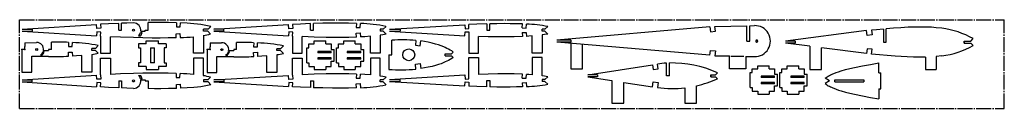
# Model space of a CAD drawing. Extents: x 0 to 1000, y 8 to 98.
import ezdxf

# ---------------------------------------------------------------- set-up
doc = ezdxf.new("R2010")
doc.units = 0
doc.header["$PDSIZE"] = -1
doc.linetypes.add('SLD-ОСЕВАЯ', pattern=[19.05, 15.24, -1.27, 1.27, -1.27])
doc.linetypes.add('SLD-СПЛОШНАЯ', pattern=[0])
doc.layers.get('0').update_dxf_attribs({"linetype": 'CONTINUOUS'})

msp = doc.modelspace()

# ---------------------------------------------------------------- linework, layer by layer
at = {"color": 7, "linetype": 'SLD-ОСЕВАЯ'}
for p, q in [((0.1, 7.5), (0.1, 97.5)), ((0.1, 97.5), (1000.1, 97.5)), ((1000.1, 7.5), (1000.1, 97.5)), ((0.1, 7.5), (1000.1, 7.5))]:
    msp.add_line(p, q, dxfattribs=at)
at = {"color": 7, "linetype": 'SLD-СПЛОШНАЯ'}
for p, q in [((2.7, 87.8), (78.3, 92.7)), ((78.6, 88.6), (78.3, 92.7)), ((82.3, 92.9), (82.5, 88.8)), ((100.7, 86.8), (100.7, 93.8)), ((103.7, 86.8), (103.7, 93.9)), ((130.7, 86.8), (130.7, 94.7)), ((159.5, 94.4), (159.3, 90.4)), ((159.3, 90.4), (163.3, 90.2)), ((163.3, 90.2), (163.5, 94.3)), ((194.3, 90.7), (191.5, 87.8)), ((197.2, 87.8), (273.2, 92.6)), ((273.4, 88.4), (273.2, 92.6)), ((277.2, 92.8), (277.4, 88.6)), ((295.5, 86.8), (295.5, 93.6)), ((298.5, 86.8), (298.5, 93.7)), ((342.2, 93.8), (342, 89.7)), ((346, 89.5), (346.2, 93.6)), ((372.2, 90.6), (369.3, 87.8)), ((375.9, 87.8), (452.3, 92.4)), ((452.3, 92.4), (452.5, 88.3)), ((456.4, 88.5), (456.2, 92.6)), ((474.5, 93.3), (474.5, 86.8)), ((477.5, 86.8), (477.5, 93.4)), ((510.6, 89.2), (510.8, 93.2)), ((514.6, 89), (514.8, 93)), ((533.6, 87.8), (536.4, 90.6)), ((701.2, 90.2), (545.7, 76.8)), ((701.2, 90.2), (701.7, 85.3)), ((706.2, 90.7), (738.6, 91.3)), ((706.7, 85.8), (706.2, 90.7)), ((738.6, 75.8), (738.6, 91.3)), ((741.6, 91.4), (746.3, 91.5)), ((741.6, 75.8), (741.6, 91.4)), ((2.7, 87.8), (12.7, 87.8)), ((2.7, 85.8), (12.7, 85.8)), ((2.7, 85.8), (78.3, 81)), ((12.7, 87.8), (12.7, 85.8)), ((78.6, 85.1), (78.3, 81)), ((82.5, 88.8), (78.6, 88.6)), ((82.5, 84.9), (78.6, 85.1)), ((82.3, 80.7), (82.5, 84.9)), ((82.3, 80.7), (82.3, 63.6)), ((92.3, 63.6), (92.3, 80.2)), ((100.7, 86.8), (103.7, 86.8)), ((120.7, 81.2), (122.8, 81.2)), ((122.9, 84.6), (124.5, 84.6)), ((123.1, 85.8), (127.7, 85.8)), ((127.7, 86.8), (130.7, 86.8)), ((127.7, 85.8), (127.7, 86.8)), ((158.9, 83.3), (162.9, 83.5)), ((159.1, 79.2), (158.9, 83.3)), ((162.9, 83.5), (163.1, 79.4)), ((176.7, 63.6), (176.7, 80.2)), ((191.5, 87.8), (186.7, 87.8)), ((186.7, 85.8), (186.7, 87.8)), ((191.1, 85.8), (186.7, 85.8)), ((186.7, 81.5), (186.7, 63.6)), ((193.9, 83), (191.1, 85.8)), ((207.5, 87.8), (197.2, 87.8)), ((207.5, 85.8), (197.2, 85.8)), ((197.2, 85.8), (273.2, 81.1)), ((207.5, 85.8), (207.5, 87.8)), ((273.4, 85.2), (273.2, 81.1)), ((277.4, 88.6), (273.4, 88.4)), ((277.4, 85), (273.4, 85.2)), ((277.2, 80.9), (277.4, 85)), ((277.2, 80.9), (277.2, 63.6)), ((287.2, 63.6), (287.2, 80.4)), ((295.5, 86.8), (298.5, 86.8)), ((342, 89.7), (346, 89.5)), ((342, 83.9), (346, 84.1)), ((342.2, 79.8), (342, 83.9)), ((346, 84.1), (346.2, 80)), ((356.4, 63.6), (356.4, 80.7)), ((366.4, 87.8), (366.4, 85.8)), ((369.3, 87.8), (366.4, 87.8)), ((369.3, 85.8), (366.4, 85.8)), ((366.4, 81.9), (366.4, 63.6)), ((372.2, 83), (369.3, 85.8)), ((375.9, 87.8), (386.4, 87.8)), ((375.9, 85.8), (452.3, 81.2)), ((375.9, 85.8), (386.4, 85.8)), ((386.4, 87.8), (386.4, 85.8)), ((452.3, 81.2), (452.5, 85.3)), ((452.5, 88.3), (456.4, 88.5)), ((452.5, 85.3), (456.4, 85.1)), ((456.4, 85.1), (456.2, 81)), ((456.2, 81), (456.2, 63.6)), ((466.2, 63.6), (466.2, 80.6)), ((474.5, 86.8), (477.5, 86.8)), ((510.6, 89.2), (514.6, 89)), ((510.6, 84.4), (514.6, 84.6)), ((510.6, 84.4), (510.8, 80.4)), ((514.6, 84.6), (514.8, 80.6)), ((520.7, 63.6), (520.7, 81)), ((533.6, 87.8), (530.7, 87.8)), ((530.7, 85.8), (530.7, 87.8)), ((533.6, 85.8), (530.7, 85.8)), ((530.7, 82), (530.7, 63.6)), ((533.6, 85.8), (536.4, 83)), ((701.7, 85.3), (706.7, 85.8)), ((860.3, 86.4), (777.9, 75.8)), ((860.9, 81.5), (860.3, 86.4)), ((865.9, 82.1), (860.9, 81.5)), ((865.3, 87), (865.9, 82.1)), ((877.3, 88), (877.3, 74.8)), ((880.3, 74.8), (880.3, 88.3)), ((936.7, 88.8), (931, 89.4)), ((5.4, 74.1), (17.2, 74.4)), ((5.4, 74.1), (5.4, 70.4)), ((5.4, 67.4), (5.4, 70.4)), ((32.4, 67.4), (32.4, 74.7)), ((49.8, 74.4), (49.6, 70.4)), ((49.6, 70.4), (53.6, 70.2)), ((53.6, 70.2), (53.8, 74.3)), ((80, 71.2), (77.2, 68.4)), ((128.7, 72.9), (120.9, 72.9)), ((120.9, 72.9), (120.9, 69)), ((128.7, 72.9), (128.7, 75.9)), ((128.7, 75.9), (141.2, 75.9)), ((141.2, 72.9), (141.2, 75.9)), ((148.9, 72.9), (141.2, 72.9)), ((148.9, 72.9), (148.9, 69)), ((193.5, 73.9), (205.2, 74.1)), ((193.5, 73.9), (193.5, 70.1)), ((193.5, 67.1), (193.5, 70.1)), ((220.5, 67.1), (220.5, 74.5)), ((237.8, 74.1), (237.6, 70.1)), ((237.6, 70.1), (241.6, 69.9)), ((241.6, 69.9), (241.8, 74)), ((268, 70.9), (265.2, 68.1)), ((293.8, 69), (293.8, 72.9)), ((293.8, 72.9), (299.3, 72.9)), ((299.3, 72.9), (299.3, 75.9)), ((299.3, 75.9), (311, 75.9)), ((311, 72.9), (311, 75.9)), ((311, 72.9), (316.5, 72.9)), ((316.5, 72.9), (316.5, 67.3)), ((323.8, 69), (323.8, 72.9)), ((323.8, 72.9), (329.3, 72.9)), ((329.3, 72.9), (329.3, 75.9)), ((329.3, 75.9), (341, 75.9)), ((341, 72.9), (341, 75.9)), ((341, 72.9), (346.5, 72.9)), ((346.5, 72.9), (346.5, 67.3)), ((378, 61.9), (378, 76.8)), ((402.5, 76.5), (402, 71.6)), ((402, 71.6), (406.9, 71)), ((406.9, 71), (407.5, 75.9)), ((559.9, 76.8), (545.7, 76.8)), ((701.2, 61.4), (545.7, 74.8)), ((559.9, 74.8), (545.7, 74.8)), ((559.9, 76.8), (559.9, 74.8)), ((559.9, 73.6), (559.9, 47.8)), ((571.9, 47.8), (571.9, 72.6)), ((738.6, 75.8), (741.6, 75.8)), ((787.9, 75.8), (777.9, 75.8)), ((802.5, 70.6), (777.9, 73.8)), ((787.9, 73.8), (777.9, 73.8)), ((787.9, 75.8), (787.9, 73.8)), ((802.5, 70.6), (802.5, 46.8)), ((877.3, 74.8), (880.3, 74.8)), ((959.5, 73.8), (959.5, 75.8)), ((959.5, 75.8), (966.1, 75.8)), ((959.5, 73.8), (966.1, 73.8)), ((966.1, 75.8), (968.6, 78.3)), ((966.1, 73.8), (968.6, 71.4)), ((5.4, 67.4), (2.4, 67.4)), ((2.4, 67.4), (2.4, 60.7)), ((2.4, 60.7), (2.4, 44.2)), ((12.4, 60.5), (17.2, 60.4)), ((12.4, 44.2), (12.4, 60.5)), ((17.4, 60.4), (29.4, 60.4)), ((21.3, 61.6), (22.8, 61.6)), ((24.1, 65.5), (25.1, 65.5)), ((24.3, 66.4), (29.4, 66.4)), ((32.4, 67.4), (29.4, 67.4)), ((29.4, 67.4), (29.4, 66.4)), ((29.4, 60.4), (29.4, 60.1)), ((49.6, 64.4), (53.6, 64.6)), ((49.8, 60.4), (49.6, 64.4)), ((53.6, 64.6), (53.8, 60.6)), ((63.3, 44.2), (63.3, 61.2)), ((77.2, 68.4), (73.3, 68.4)), ((73.3, 66.4), (73.3, 68.4)), ((77.2, 66.4), (73.3, 66.4)), ((73.3, 62.3), (73.3, 44.2)), ((80, 63.6), (77.2, 66.4)), ((82.3, 63.6), (92.3, 63.6)), ((120.9, 69), (122.9, 69)), ((122.9, 69), (122.9, 53.8)), ((132.9, 69), (136.9, 69)), ((132.9, 69), (132.9, 53.8)), ((136.9, 53.8), (136.9, 69)), ((146.9, 69), (146.9, 53.8)), ((148.9, 69), (146.9, 69)), ((186.7, 63.6), (176.7, 63.6)), ((193.5, 67.1), (190.5, 67.1)), ((190.5, 67.1), (190.5, 60.4)), ((190.5, 60.4), (190.5, 43.9)), ((200.5, 60.2), (205.2, 60.1)), ((200.5, 43.9), (200.5, 60.2)), ((205.4, 60.1), (217.5, 60.1)), ((209.4, 61.3), (210.8, 61.3)), ((212.1, 65.2), (213.1, 65.2)), ((212.3, 66.1), (217.5, 66.1)), ((220.5, 67.1), (217.5, 67.1)), ((217.5, 67.1), (217.5, 66.1)), ((217.5, 60.1), (217.5, 59.8)), ((237.6, 64.1), (241.6, 64.4)), ((237.8, 60.1), (237.6, 64.1)), ((241.6, 64.4), (241.8, 60.3)), ((251.3, 43.9), (251.3, 60.9)), ((265.2, 68.1), (261.3, 68.1)), ((261.3, 66.1), (261.3, 68.1)), ((265.2, 66.1), (261.3, 66.1)), ((261.3, 62), (261.3, 43.9)), ((268, 63.3), (265.2, 66.1)), ((277.2, 63.6), (287.2, 63.6)), ((291.8, 69), (293.8, 69)), ((291.8, 53.8), (291.8, 69)), ((316.5, 65.4), (302.9, 65.4)), ((302.9, 65.4), (302.9, 63.9)), ((316.5, 63.9), (302.9, 63.9)), ((316.5, 67.3), (319.5, 67.3)), ((316.5, 63.9), (316.5, 65.4)), ((319.5, 55.5), (319.5, 67.3)), ((321.8, 69), (323.8, 69)), ((321.8, 53.8), (321.8, 69)), ((346.5, 65.4), (332.9, 65.4)), ((332.9, 65.4), (332.9, 63.9)), ((346.5, 63.9), (332.9, 63.9)), ((346.5, 67.3), (349.5, 67.3)), ((346.5, 63.9), (346.5, 65.4)), ((349.5, 55.5), (349.5, 67.3)), ((366.4, 63.6), (356.4, 63.6)), ((375, 61.9), (378, 61.9)), ((375, 61.9), (375, 47)), ((432.4, 60.9), (432.4, 62.9)), ((432.4, 62.9), (438.6, 62.9)), ((432.4, 60.9), (438.6, 60.9)), ((438.6, 62.9), (440.4, 64.7)), ((438.6, 60.9), (440.4, 59.2)), ((456.2, 63.6), (466.2, 63.6)), ((530.7, 63.6), (520.7, 63.6)), ((701.2, 61.4), (701.7, 66.3)), ((701.7, 66.3), (706.7, 65.9)), ((706.7, 65.9), (706.2, 60.9)), ((706.2, 60.9), (720.9, 60.7)), ((720.9, 47.8), (720.9, 60.7)), ((722.5, 60.6), (735.5, 60.4)), ((737.7, 60.3), (737.7, 47.8)), ((737.7, 60.3), (746.3, 60.2)), ((860.3, 63.2), (814.5, 69.1)), ((814.5, 46.8), (814.5, 69.1)), ((860.9, 68.1), (860.3, 63.2)), ((865.9, 67.6), (860.9, 68.1)), ((865.3, 62.6), (865.9, 67.6)), ((936.7, 60.9), (931, 60.2)), ((931, 60.2), (931, 46.8)), ((82.3, 58.5), (92.3, 58.5)), ((82.3, 41.4), (82.3, 58.5)), ((92.3, 58.5), (92.3, 41.9)), ((122.9, 53.8), (120.9, 53.8)), ((120.9, 53.8), (120.9, 49.9)), ((136.9, 53.8), (132.9, 53.8)), ((146.9, 53.8), (148.9, 53.8)), ((148.9, 53.8), (148.9, 49.9)), ((176.7, 58.5), (176.7, 41.9)), ((186.7, 58.5), (176.7, 58.5)), ((186.7, 40.7), (186.7, 58.5)), ((277.2, 58.5), (287.2, 58.5)), ((277.2, 41.2), (277.2, 58.5)), ((287.2, 58.5), (287.2, 41.7)), ((291.8, 53.8), (293.8, 53.8)), ((293.8, 53.8), (293.8, 49.9)), ((316.5, 58.9), (302.9, 58.9)), ((302.9, 58.9), (302.9, 57.4)), ((316.5, 57.4), (302.9, 57.4)), ((316.5, 57.4), (316.5, 58.9)), ((316.5, 55.5), (319.5, 55.5)), ((316.5, 49.9), (316.5, 55.5)), ((321.8, 53.8), (323.8, 53.8)), ((323.8, 53.8), (323.8, 49.9)), ((346.5, 58.9), (332.9, 58.9)), ((332.9, 58.9), (332.9, 57.4)), ((346.5, 57.4), (332.9, 57.4)), ((346.5, 57.4), (346.5, 58.9)), ((346.5, 55.5), (349.5, 55.5)), ((346.5, 49.9), (346.5, 55.5)), ((356.4, 58.5), (356.4, 41.4)), ((366.4, 58.5), (356.4, 58.5)), ((366.4, 40.3), (366.4, 58.5)), ((402, 52.3), (406.9, 52.9)), ((402.5, 47.3), (402, 52.3)), ((406.9, 52.9), (407.5, 47.9)), ((456.2, 59), (466.2, 59)), ((456.2, 41.6), (456.2, 59)), ((466.2, 59), (466.2, 42)), ((520.7, 59), (520.7, 41.7)), ((530.7, 59), (520.7, 59)), ((530.7, 40.6), (530.7, 59)), ((577, 41.6), (642.9, 51.8)), ((642.9, 51.8), (643.5, 46.9)), ((648.5, 47.5), (647.9, 52.5)), ((657, 40.6), (657, 53.4)), ((660, 40.6), (660, 53.6)), ((749.7, 47.8), (749.7, 50.8)), ((749.7, 50.8), (761.4, 50.8)), ((761.4, 47.8), (761.4, 50.8)), ((779.7, 47.8), (779.7, 50.8)), ((779.7, 50.8), (791.4, 50.8)), ((791.4, 47.8), (791.4, 50.8)), ((872.6, 43.4), (872.6, 53.6)), ((920.1, 59.6), (920.1, 46.8)), ((2.4, 44.2), (12.4, 44.2)), ((2.7, 36.3), (78.3, 41.2)), ((73.3, 44.2), (63.3, 44.2)), ((78.6, 37.1), (78.3, 41.2)), ((82.3, 41.4), (82.5, 37.3)), ((120.7, 40.9), (122.8, 40.9)), ((128.7, 49.9), (120.9, 49.9)), ((128.7, 49.9), (128.7, 46.9)), ((128.7, 46.9), (141.2, 46.9)), ((148.9, 49.9), (141.2, 49.9)), ((141.2, 49.9), (141.2, 46.9)), ((159.1, 43), (158.9, 38.9)), ((162.9, 38.7), (163.1, 42.8)), ((190.5, 43.9), (200.5, 43.9)), ((197.2, 36.3), (273.2, 41)), ((261.3, 43.9), (251.3, 43.9)), ((273.4, 36.9), (273.2, 41)), ((277.2, 41.2), (277.4, 37.1)), ((293.8, 49.9), (299.3, 49.9)), ((299.3, 49.9), (299.3, 46.9)), ((299.3, 46.9), (311, 46.9)), ((311, 49.9), (311, 46.9)), ((311, 49.9), (316.5, 49.9)), ((323.8, 49.9), (329.3, 49.9)), ((329.3, 49.9), (329.3, 46.9)), ((329.3, 46.9), (341, 46.9)), ((341, 49.9), (341, 46.9)), ((341, 49.9), (346.5, 49.9)), ((342.2, 42.3), (342, 38.2)), ((346, 38), (346.2, 42.1)), ((375.9, 36.8), (452.3, 41.4)), ((452.3, 41.4), (452.5, 37.3)), ((456.4, 37.5), (456.2, 41.6)), ((510.6, 38.2), (510.8, 42.2)), ((514.6, 38), (514.8, 42)), ((559.9, 47.8), (571.9, 47.8)), ((587, 41.6), (577, 41.6)), ((587, 41.6), (587, 39.6)), ((643.5, 46.9), (648.5, 47.5)), ((660, 40.6), (657, 40.6)), ((702.1, 39.6), (702.1, 41.6)), ((702.1, 41.6), (706.9, 41.6)), ((706.9, 41.6), (708.8, 43.6)), ((737.7, 47.8), (720.9, 47.8)), ((742.2, 43.9), (744.2, 43.9)), ((742.2, 28.7), (742.2, 43.9)), ((744.2, 43.9), (744.2, 47.8)), ((744.2, 47.8), (749.7, 47.8)), ((766.9, 40.3), (753.3, 40.3)), ((753.3, 40.3), (753.3, 38.8)), ((761.4, 47.8), (766.9, 47.8)), ((766.9, 47.8), (766.9, 42.2)), ((766.9, 42.2), (769.9, 42.2)), ((766.9, 38.8), (766.9, 40.3)), ((769.9, 30.4), (769.9, 42.2)), ((772.2, 43.9), (774.2, 43.9)), ((772.2, 28.7), (772.2, 43.9)), ((774.2, 43.9), (774.2, 47.8)), ((774.2, 47.8), (779.7, 47.8)), ((796.9, 40.3), (783.3, 40.3)), ((783.3, 40.3), (783.3, 38.8)), ((791.4, 47.8), (796.9, 47.8)), ((796.9, 47.8), (796.9, 42.2)), ((796.9, 42.2), (799.9, 42.2)), ((796.9, 38.8), (796.9, 40.3)), ((799.9, 30.4), (799.9, 42.2)), ((802.5, 46.8), (814.5, 46.8)), ((872.6, 43.4), (874.6, 43.4)), ((874.6, 27.4), (874.6, 43.4)), ((920.1, 46.8), (931, 46.8)), ((2.7, 36.3), (12.7, 36.3)), ((2.7, 34.3), (12.7, 34.3)), ((2.7, 34.3), (78.3, 29.5)), ((12.7, 34.3), (12.7, 36.3)), ((78.6, 33.6), (78.3, 29.5)), ((82.5, 37.3), (78.6, 37.1)), ((82.5, 33.4), (78.6, 33.6)), ((82.3, 29.3), (82.5, 33.4)), ((100.7, 35.3), (103.7, 35.3)), ((100.7, 35.3), (100.7, 28.4)), ((103.7, 35.3), (103.7, 28.2)), ((122.9, 37.5), (124.5, 37.5)), ((123.1, 36.3), (127.7, 36.3)), ((127.7, 36.3), (127.7, 35.3)), ((127.7, 35.3), (130.7, 35.3)), ((130.7, 35.3), (130.7, 27.5)), ((158.9, 38.9), (162.9, 38.7)), ((159.3, 31.8), (163.3, 32)), ((159.5, 27.7), (159.3, 31.8)), ((163.3, 32), (163.5, 27.9)), ((186.7, 36.3), (186.7, 34.3)), ((191.1, 36.3), (186.7, 36.3)), ((191.5, 34.3), (186.7, 34.3)), ((193.9, 39.2), (191.1, 36.3)), ((194.3, 31.5), (191.5, 34.3)), ((207.5, 36.3), (197.2, 36.3)), ((207.5, 34.3), (197.2, 34.3)), ((197.2, 34.3), (273.2, 29.6)), ((207.5, 36.3), (207.5, 34.3)), ((273.4, 33.7), (273.2, 29.6)), ((277.4, 37.1), (273.4, 36.9)), ((277.4, 33.5), (273.4, 33.7)), ((277.2, 29.4), (277.4, 33.5)), ((295.5, 35.3), (298.5, 35.3)), ((295.5, 35.3), (295.5, 28.6)), ((298.5, 35.3), (298.5, 28.5)), ((342, 38.2), (346, 38)), ((342, 32.4), (346, 32.6)), ((342.2, 28.3), (342, 32.4)), ((346, 32.6), (346.2, 28.5)), ((369.3, 36.3), (366.4, 36.3)), ((366.4, 34.3), (366.4, 36.3)), ((369.3, 34.3), (366.4, 34.3)), ((372.2, 39.1), (369.3, 36.3)), ((372.2, 31.5), (369.3, 34.3)), ((375.9, 36.8), (386.4, 36.8)), ((375.9, 34.8), (452.3, 30.2)), ((375.9, 34.8), (386.4, 34.8)), ((386.4, 34.8), (386.4, 36.8)), ((452.3, 30.2), (452.5, 34.3)), ((452.5, 37.3), (456.4, 37.5)), ((452.5, 34.3), (456.4, 34.1)), ((456.4, 34.1), (456.2, 30)), ((474.5, 35.8), (477.5, 35.8)), ((474.5, 29.3), (474.5, 35.8)), ((477.5, 35.8), (477.5, 29.3)), ((510.6, 38.2), (514.6, 38)), ((510.6, 33.4), (514.6, 33.6)), ((510.6, 33.4), (510.8, 29.4)), ((514.6, 33.6), (514.8, 29.6)), ((530.7, 36.8), (530.7, 34.8)), ((533.6, 36.8), (530.7, 36.8)), ((533.6, 34.8), (530.7, 34.8)), ((533.6, 36.8), (536.4, 39.6)), ((533.6, 34.8), (536.4, 32)), ((577, 39.6), (601.6, 35.8)), ((587, 39.6), (577, 39.6)), ((601.6, 35.8), (601.6, 12.6)), ((613.6, 33.9), (642.9, 29.4)), ((613.6, 12.6), (613.6, 33.9)), ((642.9, 29.4), (643.5, 34.3)), ((643.5, 34.3), (648.5, 33.7)), ((648.5, 33.7), (647.9, 28.7)), ((687.7, 12.6), (687.7, 30.4)), ((702.1, 39.6), (706.9, 39.6)), ((706.9, 39.6), (708.8, 37.6)), ((766.9, 38.8), (753.3, 38.8)), ((766.9, 33.8), (753.3, 33.8)), ((753.3, 33.8), (753.3, 32.3)), ((766.9, 32.3), (753.3, 32.3)), ((766.9, 32.3), (766.9, 33.8)), ((766.9, 30.4), (769.9, 30.4)), ((766.9, 24.8), (766.9, 30.4)), ((796.9, 38.8), (783.3, 38.8)), ((796.9, 33.8), (783.3, 33.8)), ((783.3, 33.8), (783.3, 32.3)), ((796.9, 32.3), (783.3, 32.3)), ((796.9, 32.3), (796.9, 33.8)), ((796.9, 30.4), (799.9, 30.4)), ((796.9, 24.8), (796.9, 30.4)), ((822.7, 35.4), (818.3, 38.1)), ((822.7, 35.4), (818.3, 32.7)), ((828.1, 34.4), (828.1, 36.4)), ((828.1, 36.4), (857.6, 36.4)), ((828.1, 34.4), (857.6, 34.4)), ((857.6, 36.4), (857.6, 34.4)), ((675.7, 28.3), (675.7, 12.6)), ((742.2, 28.7), (744.2, 28.7)), ((744.2, 28.7), (744.2, 24.8)), ((744.2, 24.8), (749.7, 24.8)), ((749.7, 24.8), (749.7, 21.8)), ((749.7, 21.8), (761.4, 21.8)), ((761.4, 24.8), (761.4, 21.8)), ((761.4, 24.8), (766.9, 24.8)), ((772.2, 28.7), (774.2, 28.7)), ((774.2, 28.7), (774.2, 24.8)), ((774.2, 24.8), (779.7, 24.8)), ((779.7, 24.8), (779.7, 21.8)), ((779.7, 21.8), (791.4, 21.8)), ((791.4, 24.8), (791.4, 21.8)), ((791.4, 24.8), (796.9, 24.8)), ((872.6, 27.4), (872.6, 17.2)), ((872.6, 27.4), (874.6, 27.4)), ((601.6, 12.6), (613.6, 12.6)), ((675.7, 12.6), (687.7, 12.6))]:
    msp.add_line(p, q, dxfattribs=at)
for points in [[(100.7, 93.8), (90.4, 93.3), (82.3, 92.9)], [(115.8, 94.3), (109, 94.1), (103.7, 93.9)], [(159.5, 94.4), (151.4, 94.7), (143.4, 94.7), (137, 94.7), (130.7, 94.7)], [(194.3, 90.7), (190.9, 91.4), (187.5, 92.1), (184, 92.6), (180.6, 93), (177.1, 93.4), (170.3, 93.9), (163.5, 94.3)], [(295.5, 93.6), (285.3, 93.1), (277.2, 92.8)], [(342.2, 93.8), (334.1, 94), (325.9, 94.1), (317.8, 94.1), (308.1, 93.9), (298.5, 93.7)], [(474.5, 93.3), (464.3, 92.9), (456.2, 92.6)], [(510.8, 93.2), (504.6, 93.4), (498.4, 93.5), (492.2, 93.6), (484.8, 93.5), (477.5, 93.4)], [(931, 89.4), (926.2, 89.8), (921.5, 90), (916.7, 90.1), (912, 90.1), (907.3, 90), (902.5, 89.8), (895.1, 89.4), (887.7, 88.9), (880.3, 88.3)], [(115.8, 79.3), (102.6, 79.8), (92.3, 80.2)], [(342.2, 79.8), (334.5, 79.6), (326.8, 79.5), (319.1, 79.5), (311.4, 79.6), (299.3, 79.9), (287.2, 80.4)], [(356.4, 80.7), (350.7, 80.3), (346.2, 80)], [(372.2, 83), (368.9, 82.3), (366.4, 81.9)], [(510.8, 80.4), (502.5, 80.1), (494.2, 80.1), (485.9, 80.1), (476, 80.3), (466.2, 80.6)], [(520.7, 81), (517.4, 80.7), (514.8, 80.6)], [(536.4, 83), (533.2, 82.4), (530.7, 82)], [(877.3, 88), (870.5, 87.4), (865.3, 87)], [(159.1, 79.2), (151, 79), (142.9, 78.9), (134.8, 78.9), (125.3, 79.1), (115.8, 79.3)], [(440.4, 64.7), (438.9, 65.8), (437.3, 66.7), (435.7, 67.6), (434.1, 68.4), (432.4, 69.2), (430.8, 70), (428.1, 71), (425.4, 71.9), (422.6, 72.8), (418.9, 73.8), (415.1, 74.6), (411.3, 75.3), (407.5, 75.9)], [(63.3, 61.2), (58, 60.8), (53.8, 60.6)], [(251.3, 60.9), (246, 60.5), (241.8, 60.3)], [(920.1, 59.6), (913.9, 59.5), (907.8, 59.6), (901.6, 59.8), (895.5, 60.2), (889.4, 60.6), (881.3, 61.3), (873.3, 62), (865.3, 62.6)], [(440.4, 59.2), (438.9, 58.1), (437.3, 57.1), (435.7, 56.2), (434.1, 55.4), (432.4, 54.6), (430.8, 53.9), (428.1, 52.8), (425.4, 51.9), (422.6, 51.1), (418.9, 50.1), (415.1, 49.2), (411.3, 48.5), (407.5, 47.9)], [(818.3, 38.1), (819.3, 38.9), (820.3, 39.6), (821.4, 40.2), (822.5, 40.8), (823.6, 41.4), (824.7, 41.9), (825.9, 42.4), (827, 42.9), (829.5, 43.9), (831.9, 44.7), (834.4, 45.5), (838.9, 46.8), (843.4, 47.9), (848, 48.9), (856.2, 50.6), (864.4, 52.2), (872.6, 53.6)], [(115.8, 42.9), (102.6, 42.4), (92.3, 41.9)], [(159.1, 43), (151, 43.2), (142.9, 43.3), (134.8, 43.2), (125.3, 43.1), (115.8, 42.9)], [(342.2, 42.3), (334.5, 42.5), (326.8, 42.6), (319.1, 42.6), (311.4, 42.5), (299.3, 42.2), (287.2, 41.7)], [(356.4, 41.4), (350.7, 41.9), (346.2, 42.1)], [(372.2, 39.1), (368.9, 39.8), (366.4, 40.3)], [(510.8, 42.2), (502.5, 42.5), (494.2, 42.6), (485.9, 42.5), (476, 42.3), (466.2, 42)], [(520.7, 41.7), (517.4, 41.9), (514.8, 42)], [(536.4, 39.6), (533.2, 40.2), (530.7, 40.6)], [(194.3, 31.5), (190.9, 30.7), (187.5, 30.1), (184, 29.5), (180.6, 29.1), (177.1, 28.8), (170.3, 28.2), (163.5, 27.9)], [(474.5, 29.3), (464.3, 29.7), (456.2, 30)], [(818.3, 32.7), (819.3, 31.9), (820.3, 31.2), (821.4, 30.5), (822.5, 29.9), (823.6, 29.4), (824.7, 28.9), (825.9, 28.4), (827, 27.9), (829.5, 26.9), (831.9, 26.1), (834.4, 25.3), (838.9, 24), (843.4, 22.9), (848, 21.8), (856.2, 20.1), (864.4, 18.6), (872.6, 17.2)], [(100.7, 28.4), (90.4, 28.8), (82.3, 29.3)], [(115.8, 27.8), (109, 28), (103.7, 28.2)], [(159.5, 27.7), (151.4, 27.5), (143.4, 27.4), (137, 27.4), (130.7, 27.5)], [(295.5, 28.6), (285.3, 29), (277.2, 29.4)], [(342.2, 28.3), (334.1, 28.1), (325.9, 28), (317.8, 28), (308.1, 28.2), (298.5, 28.5)], [(510.8, 29.4), (504.6, 29.2), (498.4, 29.1), (492.2, 29.1), (484.8, 29.1), (477.5, 29.3)]]:
    msp.add_lwpolyline(points, dxfattribs=at)
msp.add_lwpolyline([(747.7, 75.5), (747.8, 75.5), (747.8, 75.5), (747.8, 75.4), (747.8, 75.4), (747.8, 75.4), (747.8, 75.4), (747.8, 75.3), (747.9, 75.3), (747.9, 75.3), (747.9, 75.2), (747.9, 75.2), (747.9, 75.2), (747.9, 75.2), (748, 75.1), (748, 75.1), (748, 75.1), (748, 75.1), (748.1, 75.1), (748.1, 75), (748.1, 75), (748.1, 75), (748.2, 75), (748.2, 75), (748.2, 74.9), (748.2, 74.9), (748.3, 74.9), (748.3, 74.9), (748.3, 74.9), (748.4, 74.9), (748.4, 74.9), (748.4, 74.9), (748.4, 74.9), (748.5, 74.8), (748.5, 74.8), (748.5, 74.8), (748.6, 74.8), (748.6, 74.8), (748.6, 74.8), (748.7, 74.8), (748.7, 74.8), (748.7, 74.8), (748.8, 74.8), (748.8, 74.8), (748.8, 74.8), (748.9, 74.8), (748.9, 74.8), (748.9, 74.8), (749, 74.9), (749, 74.9), (749, 74.9), (749, 74.9), (749.1, 74.9), (749.1, 74.9), (749.1, 74.9), (749.2, 74.9), (749.2, 74.9), (749.2, 75), (749.2, 75), (749.3, 75), (749.3, 75), (749.3, 75), (749.3, 75.1), (749.4, 75.1), (749.4, 75.1), (749.4, 75.1), (749.4, 75.1), (749.5, 75.2), (749.5, 75.2), (749.5, 75.2), (749.5, 75.2), (749.5, 75.3), (749.6, 75.3), (749.6, 75.3), (749.6, 75.3), (749.6, 75.4), (749.6, 75.4), (749.6, 75.4), (749.6, 75.5), (749.6, 75.5), (749.7, 75.5), (749.7, 75.5), (749.7, 75.6), (749.7, 75.6), (749.7, 75.6), (749.7, 75.7), (749.7, 75.7), (749.7, 75.7), (749.7, 75.8), (749.7, 75.8), (749.7, 75.8), (749.7, 75.9), (749.7, 75.9), (749.7, 75.9), (749.7, 76), (749.7, 76), (749.7, 76), (749.7, 76.1), (749.7, 76.1), (749.7, 76.1), (749.7, 76.1), (749.6, 76.2), (749.6, 76.2), (749.6, 76.2), (749.6, 76.3), (749.6, 76.3), (749.6, 76.3), (749.6, 76.3), (749.5, 76.4), (749.5, 76.4), (749.5, 76.4), (749.5, 76.4), (749.5, 76.5), (749.4, 76.5), (749.4, 76.5), (749.4, 76.5), (749.4, 76.6), (749.4, 76.6), (749.3, 76.6), (749.3, 76.6), (749.3, 76.6), (749.2, 76.7), (749.2, 76.7), (749.2, 76.7), (749.2, 76.7), (749.1, 76.7), (749.1, 76.7), (749.1, 76.7), (749.1, 76.8), (749, 76.8), (749, 76.8), (749, 76.8), (748.9, 76.8), (748.9, 76.8), (748.9, 76.8), (748.8, 76.8), (748.8, 76.8), (748.8, 76.8), (748.7, 76.8), (748.7, 76.8), (748.7, 76.8), (748.6, 76.8), (748.6, 76.8), (748.6, 76.8), (748.6, 76.8), (748.5, 76.8), (748.5, 76.8), (748.5, 76.8), (748.4, 76.8), (748.4, 76.8), (748.4, 76.8), (748.3, 76.7), (748.3, 76.7), (748.3, 76.7), (748.3, 76.7), (748.2, 76.7), (748.2, 76.7), (748.2, 76.7), (748.1, 76.6), (748.1, 76.6), (748.1, 76.6), (748.1, 76.6), (748, 76.6), (748, 76.5), (748, 76.5), (748, 76.5), (748, 76.5), (747.9, 76.5), (747.9, 76.4), (747.9, 76.4), (747.9, 76.4), (747.9, 76.4), (747.8, 76.3), (747.8, 76.3), (747.8, 76.3), (747.8, 76.2), (747.8, 76.2), (747.8, 76.2), (747.8, 76.2), (747.8, 76.1), (747.7, 76.1), (747.7, 76.1), (747.7, 76), (747.7, 76), (747.7, 76), (747.7, 75.9), (747.7, 75.9), (747.7, 75.9), (747.7, 75.8), (747.7, 75.8), (747.7, 75.8), (747.7, 75.7), (747.7, 75.7), (747.7, 75.7), (747.7, 75.7), (747.7, 75.6), (747.7, 75.6), (747.7, 75.6)], close=True, dxfattribs=at)
for centre, radius in [((115.7, 86.8), 1), ((17.4, 67.4), 1), ((205.4, 67.1), 1), ((395.3, 61.9), 6), ((115.7, 35.3), 1)]:
    msp.add_circle(centre, radius, dxfattribs=at)
for centre, radius, start, end in [((115.7, 86.8), 7.52, 352.3581, 89.4833), ((342.4, -53), 146.7, 78.2876, 88.4939), ((510.2, -43.3), 136.4, 78.9286, 88.0361), ((746.9, 75.8), 15.7, 267.8224, 92.1776), ((115.7, 86.8), 7.52, 312.0076, 342.9268), ((115.7, 86.8), 9.05, 321.8546, 345.8745), ((149.4, 392.5), 313.5, 272.5031, 274.9884), ((174.8, 156.8), 76.2, 278.9312, 284.5169), ((926.4, 3.8), 85.6, 60.4627, 83.0717), ((17.4, 67.4), 7.04, 351.8285, 91.425), ((32.5, -397.1), 471.9, 87.9031, 90.0105), ((50, -73), 147.3, 78.2518, 88.5195), ((205.4, 67.1), 7.04, 351.8285, 91.425), ((220.5, -397.4), 471.9, 87.9031, 90.0105), ((238, -73.3), 147.3, 78.2518, 88.5195), ((388, -129.8), 206.8, 85.9679, 92.7596), ((926.4, 145.8), 85.6, 276.9283, 299.5373), ((17.4, 67.4), 7.04, 268.575, 270), ((17.4, 67.4), 7.04, 304.422, 344.0068), ((17.4, 67.4), 7.94, 313.0411, 345.8704), ((32.1, 548), 487.9, 269.6835, 272.0738), ((61.8, 139.7), 78.2, 278.4732, 283.447), ((205.4, 67.1), 7.04, 268.575, 270), ((205.4, 67.1), 7.04, 304.422, 344.0068), ((205.4, 67.1), 7.94, 313.0411, 345.8704), ((220.2, 547.7), 487.9, 269.6835, 272.0738), ((249.8, 139.4), 78.2, 278.4732, 283.447), ((663.6, -54.2), 107.8, 93.5037, 98.3805), ((662.8, -56.9), 110.5, 65.4108, 91.4601), ((115.7, 35.3), 7.52, 17.0732, 47.9924), ((115.7, 35.3), 9.05, 14.1255, 38.1454), ((149.4, -270.4), 313.5, 85.0116, 87.4969), ((174.8, -34.6), 76.2, 75.4831, 81.0688), ((386.5, 259.9), 213.2, 266.9246, 274.3216), ((115.7, 35.3), 7.52, 270.5167, 7.6419), ((342.4, 175.1), 146.7, 271.5061, 281.7124), ((510.2, 165.9), 136.4, 271.9639, 281.0714), ((660.2, 145.7), 118.5, 283.4026, 294.2104), ((663.4, 132.8), 105.3, 261.5443, 276.7185)]:
    msp.add_arc(centre, radius, start, end, dxfattribs=at)
for p in [(959.5, 74.8), (2.4, 67.4), (5.4, 67.4), (190.5, 67.1), (193.5, 67.1), (702.1, 40.6)]:
    msp.add_point(p, dxfattribs=at)

doc.saveas('drawing.dxf')
